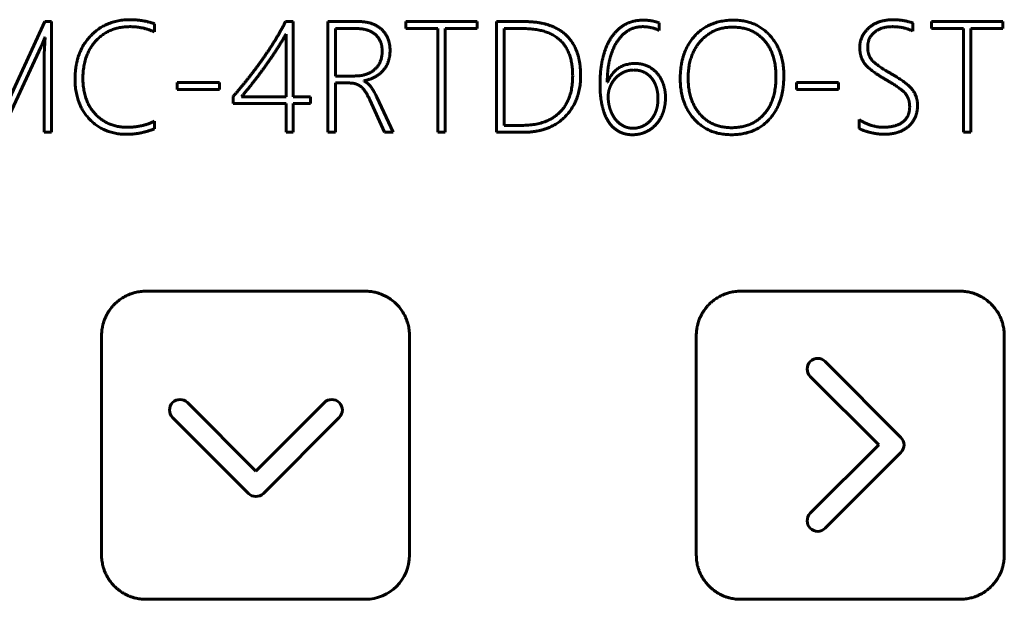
# Model space of a CAD drawing. Header units: millimetres. Extents: x -56 to 71, y -66 to 44.
# Tile 10 of 12: x 9 to 43, y -34 to -14. Entities that reach past the tile are written whole.
import ezdxf

# ---------------------------------------------------------------- set-up
doc = ezdxf.new("R2010")
doc.units = ezdxf.units.MM
doc.linetypes.add('K5LT_BASIC', pattern=[0])

msp = doc.modelspace()

# ---------------------------------------------------------------- linework, layer by layer
at = {"color": 150, "linetype": 'K5LT_BASIC', "lineweight": 60, "true_color": 0x0080ff}
for p, q in [((9.577, -13.81), (8.147, -16.922)), ((9.816, -13.81), (9.577, -13.81)), ((9.816, -17.7), (9.816, -13.81)), ((18.299, -13.81), (18.033, -13.81)), ((18.299, -16.458), (18.299, -13.81)), ((19.521, -13.81), (19.521, -17.7)), ((20.601, -13.81), (19.521, -13.81)), ((24.769, -13.81), (22.256, -13.81)), ((22.256, -13.81), (22.256, -14.057)), ((24.769, -14.057), (24.769, -13.81)), ((26.421, -13.81), (25.448, -13.81)), ((25.448, -13.81), (25.448, -17.7)), ((43.236, -13.81), (40.723, -13.81)), ((40.723, -13.81), (40.723, -14.057)), ((43.236, -14.057), (43.236, -13.81)), ((13.428, -14.173), (13.428, -13.888)), ((20.517, -14.057), (19.789, -14.057)), ((19.789, -14.057), (19.789, -15.722)), ((22.256, -14.057), (23.38, -14.057)), ((23.38, -14.057), (23.38, -17.7)), ((23.645, -14.057), (24.769, -14.057)), ((23.645, -17.7), (23.645, -14.057)), ((25.716, -14.057), (25.716, -17.456)), ((26.381, -14.057), (25.716, -14.057)), ((31.158, -14.122), (31.158, -13.856)), ((40.074, -14.143), (40.074, -13.861)), ((40.723, -14.057), (41.847, -14.057)), ((41.847, -14.057), (41.847, -17.7)), ((42.112, -14.057), (43.236, -14.057)), ((42.112, -17.7), (42.112, -14.057)), ((9.577, -14.366), (9.588, -14.366)), ((18.05, -16.458), (18.05, -14.255)), ((8.052, -17.7), (9.436, -14.705)), ((9.558, -14.938), (9.558, -17.7)), ((19.789, -15.722), (20.46, -15.722)), ((20.788, -15.899), (20.788, -15.888)), ((15.713, -15.95), (14.229, -15.95)), ((14.229, -15.95), (14.229, -16.194)), ((14.229, -16.194), (15.713, -16.194)), ((15.713, -16.194), (15.713, -15.95)), ((19.789, -15.967), (20.272, -15.967)), ((19.789, -17.7), (19.789, -15.967)), ((29.345, -15.934), (29.335, -15.934)), ((37.461, -15.95), (35.977, -15.95)), ((35.977, -15.95), (35.977, -16.194)), ((35.977, -16.194), (37.461, -16.194)), ((37.461, -16.194), (37.461, -15.95)), ((16.194, -16.439), (16.194, -16.683)), ((16.482, -16.458), (18.05, -16.458)), ((18.907, -16.458), (18.299, -16.458)), ((18.907, -16.683), (18.907, -16.458)), ((20.994, -16.561), (21.512, -17.7)), ((21.816, -17.7), (21.238, -16.46)), ((16.194, -16.683), (18.05, -16.683)), ((18.05, -16.683), (18.05, -17.7)), ((18.299, -17.7), (18.299, -16.683)), ((18.299, -16.683), (18.907, -16.683)), ((38.183, -17.255), (38.183, -17.562)), ((13.428, -17.573), (13.428, -17.312)), ((25.716, -17.456), (26.327, -17.456)), ((9.558, -17.7), (9.816, -17.7)), ((18.05, -17.7), (18.299, -17.7)), ((19.521, -17.7), (19.789, -17.7)), ((21.512, -17.7), (21.816, -17.7)), ((23.38, -17.7), (23.645, -17.7)), ((25.448, -17.7), (26.364, -17.7)), ((41.847, -17.7), (42.112, -17.7)), ((20.835, -23.279), (13.127, -23.279)), ((41.727, -23.279), (34.015, -23.279)), ((11.571, -24.835), (11.571, -32.546)), ((22.387, -32.546), (22.387, -24.835)), ((32.463, -24.835), (32.463, -32.543)), ((43.282, -32.543), (43.282, -24.835)), ((39.652, -28.415), (36.989, -25.748)), ((36.467, -26.274), (38.869, -28.676)), ((16.993, -29.594), (14.587, -27.191)), ((19.396, -27.191), (16.993, -29.594)), ((14.065, -27.713), (16.732, -30.38)), ((17.254, -30.38), (19.921, -27.713)), ((38.869, -28.676), (36.467, -31.079)), ((36.989, -31.605), (39.652, -28.938)), ((13.127, -34.099), (20.835, -34.099)), ((34.015, -34.099), (41.727, -34.099))]:
    msp.add_line(p, q, dxfattribs=at)
for points, degree in [([(12.571, -13.745), (11.73, -13.745), (11.184, -14.316)], 2), ([(13.428, -13.888), (13.018, -13.745), (12.571, -13.745)], 2), ([(18.033, -13.81), (17.895, -14.095), (17.689, -14.431)], 2), ([(21.41, -14.088), (21.116, -13.81), (20.601, -13.81)], 2), ([(27.895, -14.293), (27.39, -13.81), (26.421, -13.81)], 2), ([(30.591, -13.761), (30.23, -13.761), (29.949, -13.921)], 2), ([(31.158, -13.856), (30.911, -13.761), (30.591, -13.761)], 2), ([(33.776, -13.761), (32.906, -13.761), (32.402, -14.321)], 2), ([(35.05, -14.299), (34.563, -13.761), (33.776, -13.761)], 2), ([(39.38, -13.745), (38.845, -13.745), (38.525, -14.032)], 2), ([(40.074, -13.861), (39.727, -13.745), (39.38, -13.745)], 2), ([(11.374, -14.485), (11.833, -13.989), (12.565, -13.989)], 2), ([(12.565, -13.989), (13.018, -13.989), (13.428, -14.173)], 2), ([(21.192, -14.267), (20.956, -14.057), (20.517, -14.057)], 2), ([(21.705, -14.822), (21.705, -14.366), (21.41, -14.088)], 2), ([(28.12, -15.712), (28.12, -14.057), (26.381, -14.057)], 2), ([(29.949, -13.921), (29.668, -14.081), (29.474, -14.375)], 2), ([(29.671, -14.531), (29.834, -14.274), (30.064, -14.131)], 2), ([(30.064, -14.131), (30.295, -13.989), (30.585, -13.989)], 2), ([(30.585, -13.989), (30.881, -13.989), (31.158, -14.122)], 2), ([(33.73, -14.005), (33.052, -14.005), (32.614, -14.496)], 2), ([(34.849, -14.468), (34.438, -14.005), (33.73, -14.005)], 2), ([(38.525, -14.032), (38.205, -14.32), (38.205, -14.732)], 2), ([(38.716, -14.189), (38.948, -13.989), (39.344, -13.989)], 2), ([(39.344, -13.989), (39.732, -13.989), (40.074, -14.143)], 2), ([(9.436, -14.705), (9.493, -14.586), (9.577, -14.366)], 2), ([(9.588, -14.366), (9.558, -14.838), (9.558, -14.938)], 2), ([(11.184, -14.316), (10.639, -14.887), (10.639, -15.834)], 2), ([(10.916, -15.806), (10.916, -14.982), (11.374, -14.485)], 2), ([(17.689, -14.431), (17.483, -14.767), (17.237, -15.115)], 2), ([(18.05, -14.255), (17.852, -14.596), (17.639, -14.917)], 2), ([(21.428, -14.849), (21.428, -14.477), (21.192, -14.267)], 2), ([(28.399, -15.701), (28.399, -14.776), (27.895, -14.293)], 2), ([(29.474, -14.375), (29.28, -14.67), (29.18, -15.085)], 2), ([(32.402, -14.321), (31.899, -14.881), (31.899, -15.812)], 2), ([(32.614, -14.496), (32.176, -14.987), (32.176, -15.782)], 2), ([(35.261, -15.755), (35.261, -14.93), (34.849, -14.468)], 2), ([(35.537, -15.712), (35.537, -14.838), (35.05, -14.299)], 2), ([(38.484, -14.7), (38.484, -14.39), (38.716, -14.189)], 2), ([(21.166, -15.489), (21.428, -15.256), (21.428, -14.849)], 2), ([(21.463, -15.524), (21.705, -15.242), (21.705, -14.822)], 2), ([(29.421, -15.146), (29.508, -14.789), (29.671, -14.531)], 2), ([(38.205, -14.732), (38.205, -15.036), (38.362, -15.268)], 2), ([(38.643, -15.174), (38.484, -14.998), (38.484, -14.7)], 2), ([(17.237, -15.115), (16.992, -15.462), (16.723, -15.802)], 2), ([(17.639, -14.917), (17.426, -15.237), (17.218, -15.52)], 2), ([(29.18, -15.085), (29.08, -15.5), (29.08, -16.01)], 2), ([(29.335, -15.934), (29.335, -15.503), (29.421, -15.146)], 2), ([(39.328, -15.655), (38.802, -15.351), (38.643, -15.174)], 2), ([(17.218, -15.52), (17.011, -15.804), (16.821, -16.042)], 2), ([(20.46, -15.722), (20.904, -15.722), (21.166, -15.489)], 2), ([(20.788, -15.888), (21.222, -15.806), (21.463, -15.524)], 2), ([(30.319, -15.283), (29.63, -15.283), (29.345, -15.934)], 2), ([(30.262, -15.511), (30.07, -15.511), (29.906, -15.591)], 2), ([(30.619, -15.585), (30.46, -15.511), (30.262, -15.511)], 2), ([(30.753, -15.375), (30.558, -15.283), (30.319, -15.283)], 2), ([(31.089, -15.63), (30.949, -15.467), (30.753, -15.375)], 2), ([(38.362, -15.268), (38.52, -15.5), (39.111, -15.844)], 2), ([(10.639, -15.834), (10.639, -16.696), (11.142, -17.232)], 2), ([(11.354, -17.061), (10.916, -16.601), (10.916, -15.806)], 2), ([(16.723, -15.802), (16.454, -16.143), (16.194, -16.439)], 2), ([(21.238, -16.46), (21.018, -15.991), (20.788, -15.899)], 2), ([(27.656, -17.007), (28.12, -16.558), (28.12, -15.712)], 2), ([(27.858, -17.145), (28.399, -16.591), (28.399, -15.701)], 2), ([(29.622, -15.802), (29.503, -15.934), (29.435, -16.102)], 2), ([(29.906, -15.591), (29.742, -15.671), (29.622, -15.802)], 2), ([(30.889, -15.794), (30.778, -15.66), (30.619, -15.585)], 2), ([(31.059, -16.117), (31, -15.929), (30.889, -15.794)], 2), ([(31.304, -16.011), (31.228, -15.793), (31.089, -15.63)], 2), ([(31.899, -15.812), (31.899, -16.688), (32.389, -17.236)], 2), ([(32.176, -15.782), (32.176, -16.585), (32.591, -17.061)], 2), ([(34.84, -17.067), (35.261, -16.596), (35.261, -15.755)], 2), ([(35.038, -17.231), (35.537, -16.677), (35.537, -15.712)], 2), ([(39.111, -15.844), (39.64, -16.151), (39.799, -16.329)], 2), ([(40.054, -16.204), (39.874, -15.964), (39.328, -15.655)], 2), ([(16.821, -16.042), (16.631, -16.281), (16.482, -16.458)], 2), ([(20.272, -15.967), (20.514, -15.967), (20.674, -16.087)], 2), ([(20.674, -16.087), (20.834, -16.208), (20.994, -16.561)], 2), ([(29.08, -16.01), (29.08, -16.441), (29.157, -16.774)], 2), ([(29.435, -16.102), (29.367, -16.27), (29.367, -16.444)], 2), ([(31.117, -16.534), (31.117, -16.306), (31.059, -16.117)], 2), ([(31.38, -16.482), (31.38, -16.23), (31.304, -16.011)], 2), ([(40.234, -16.756), (40.234, -16.444), (40.054, -16.204)], 2), ([(29.367, -16.444), (29.367, -16.666), (29.43, -16.869)], 2), ([(31.051, -16.941), (31.117, -16.753), (31.117, -16.534)], 2), ([(31.295, -17.003), (31.38, -16.764), (31.38, -16.482)], 2), ([(39.799, -16.329), (39.958, -16.506), (39.958, -16.805)], 2), ([(29.157, -16.774), (29.234, -17.106), (29.381, -17.33)], 2), ([(29.43, -16.869), (29.492, -17.071), (29.606, -17.223)], 2), ([(30.867, -17.265), (30.984, -17.128), (31.051, -16.941)], 2), ([(39.958, -16.805), (39.958, -17.144), (39.722, -17.333)], 2), ([(39.924, -17.486), (40.234, -17.204), (40.234, -16.756)], 2), ([(11.142, -17.232), (11.646, -17.768), (12.443, -17.768)], 2), ([(12.465, -17.521), (11.792, -17.521), (11.354, -17.061)], 2), ([(26.327, -17.456), (27.192, -17.456), (27.656, -17.007)], 2), ([(26.364, -17.7), (27.317, -17.7), (27.858, -17.145)], 2), ([(29.606, -17.223), (29.72, -17.375), (29.881, -17.465)], 2), ([(30.589, -17.479), (30.751, -17.402), (30.867, -17.265)], 2), ([(31.055, -17.415), (31.209, -17.242), (31.295, -17.003)], 2), ([(32.389, -17.236), (32.878, -17.784), (33.703, -17.784)], 2), ([(32.591, -17.061), (33.006, -17.537), (33.698, -17.537)], 2), ([(33.698, -17.537), (34.419, -17.537), (34.84, -17.067)], 2), ([(33.703, -17.784), (34.539, -17.784), (35.038, -17.231)], 2), ([(39.03, -17.521), (38.601, -17.521), (38.183, -17.255)], 2), ([(12.443, -17.768), (12.956, -17.768), (13.428, -17.573)], 2), ([(13.428, -17.312), (13.002, -17.521), (12.465, -17.521)], 2), ([(29.381, -17.33), (29.527, -17.554), (29.739, -17.669)], 2), ([(29.881, -17.465), (30.043, -17.556), (30.241, -17.556)], 2), ([(30.241, -17.556), (30.428, -17.556), (30.589, -17.479)], 2), ([(30.687, -17.687), (30.9, -17.589), (31.055, -17.415)], 2), ([(38.183, -17.562), (38.322, -17.643), (38.583, -17.706)], 2), ([(39.722, -17.333), (39.486, -17.521), (39.03, -17.521)], 2), ([(39.046, -17.768), (39.613, -17.768), (39.924, -17.486)], 2), ([(29.739, -17.669), (29.95, -17.784), (30.219, -17.784)], 2), ([(30.219, -17.784), (30.474, -17.784), (30.687, -17.687)], 2), ([(38.583, -17.706), (38.845, -17.768), (39.046, -17.768)], 2), ([(36.467, -25.748), (36.322, -25.893), (36.322, -26.129), (36.467, -26.274)], 3), ([(36.989, -25.748), (36.844, -25.604), (36.611, -25.604), (36.467, -25.748)], 3), ([(14.065, -27.191), (13.921, -27.336), (13.921, -27.569), (14.065, -27.713)], 3), ([(14.587, -27.191), (14.443, -27.047), (14.21, -27.047), (14.065, -27.191)], 3), ([(19.921, -27.191), (19.777, -27.047), (19.54, -27.047), (19.396, -27.191)], 3), ([(19.921, -27.713), (20.066, -27.569), (20.066, -27.336), (19.921, -27.191)], 3), ([(39.652, -28.938), (39.797, -28.793), (39.797, -28.56), (39.652, -28.415)], 3), ([(16.732, -30.38), (16.877, -30.525), (17.11, -30.525), (17.254, -30.38)], 3), ([(36.467, -31.079), (36.322, -31.224), (36.322, -31.46), (36.467, -31.605)], 3), ([(36.467, -31.605), (36.611, -31.749), (36.844, -31.749), (36.989, -31.605)], 3), ([(20.835, -34.099), (21.692, -34.099), (22.387, -33.404), (22.387, -32.546)], 3)]:
    msp.add_open_spline(points, degree=degree, dxfattribs=at)
for points, knots in [([(13.127, -23.279), (13.094, -23.279), (13.029, -23.281), (12.934, -23.29), (12.84, -23.305), (12.772, -23.319), (12.729, -23.33), (12.706, -23.337), (12.666, -23.348), (12.617, -23.365), (12.563, -23.384), (12.517, -23.403), (12.459, -23.429), (12.363, -23.478), (12.233, -23.558), (12.09, -23.671), (12, -23.762), (11.913, -23.861), (11.868, -23.92), (11.829, -23.978), (11.826, -23.982), (11.821, -23.99), (11.81, -24.007), (11.787, -24.045), (11.75, -24.11), (11.715, -24.181), (11.684, -24.252), (11.663, -24.307), (11.637, -24.385), (11.62, -24.447), (11.595, -24.553), (11.577, -24.671), (11.571, -24.786), (11.571, -24.835)], [0, 0, 0, 0, 1.181341, 2.362683, 3.544024, 4.725366, 4.965151, 5.204937, 5.649336, 6.538133, 7.183247, 7.818418, 8.45359, 9.605955, 11.99403, 14.341996, 16.689962, 16.944759, 19.496955, 19.549365, 19.654187, 19.68325, 19.935006, 20.425468, 21.406393, 22.83479, 23.468767, 24.370162, 25.104801, 26.574078, 26.807689, 29.2227, 31, 31, 31, 31]), ([(22.387, -24.835), (22.387, -24.802), (22.385, -24.737), (22.376, -24.641), (22.362, -24.546), (22.347, -24.478), (22.336, -24.435), (22.329, -24.412), (22.317, -24.372), (22.301, -24.322), (22.281, -24.269), (22.263, -24.223), (22.237, -24.165), (22.188, -24.068), (22.107, -23.938), (21.993, -23.794), (21.903, -23.704), (21.803, -23.617), (21.745, -23.573), (21.688, -23.535), (21.684, -23.532), (21.675, -23.527), (21.658, -23.516), (21.62, -23.492), (21.555, -23.455), (21.484, -23.421), (21.413, -23.39), (21.359, -23.369), (21.301, -23.35), (21.244, -23.333), (21.15, -23.309), (21.043, -23.291), (20.925, -23.281), (20.865, -23.279), (20.835, -23.279)], [0, 0, 0, 0, 1.225103, 2.450207, 3.67531, 4.900414, 5.148899, 5.397385, 5.859706, 6.784347, 7.445011, 8.095639, 8.746268, 9.954957, 12.430163, 14.866241, 17.302318, 17.565196, 20.177948, 20.228214, 20.328748, 20.373905, 20.633031, 21.138381, 22.149081, 23.6264, 24.287635, 25.205393, 25.945492, 26.685591, 27.509494, 29.748997, 30.874499, 32, 32, 32, 32]), ([(34.015, -23.279), (33.982, -23.279), (33.917, -23.281), (33.822, -23.29), (33.728, -23.305), (33.661, -23.319), (33.618, -23.33), (33.595, -23.337), (33.555, -23.348), (33.506, -23.364), (33.453, -23.384), (33.407, -23.403), (33.35, -23.428), (33.253, -23.477), (33.123, -23.557), (33.023, -23.637), (32.968, -23.686), (32.949, -23.704), (32.916, -23.736), (32.866, -23.788), (32.818, -23.844), (32.773, -23.902), (32.745, -23.94), (32.724, -23.971), (32.715, -23.985), (32.686, -24.029), (32.645, -24.1), (32.605, -24.182), (32.577, -24.248), (32.555, -24.304), (32.529, -24.382), (32.511, -24.446), (32.499, -24.497), (32.495, -24.516), (32.49, -24.543), (32.481, -24.591), (32.467, -24.69), (32.463, -24.776), (32.463, -24.835)], [0, 0, 0, 0, 1.369995, 2.739991, 4.109986, 5.479982, 5.757845, 6.035708, 6.552794, 7.586965, 8.325533, 9.052789, 9.780045, 11.132444, 13.90797, 16.638263, 16.933399, 17.229654, 17.821045, 19.003827, 20.50876, 21.121576, 22.347208, 22.623368, 22.804855, 23.097515, 25.012959, 26.460736, 27.190012, 28.246885, 29.115266, 30.852029, 31.12242, 31.402918, 31.708944, 32.320996, 33.545101, 36, 36, 36, 36]), ([(43.282, -24.835), (43.282, -24.802), (43.28, -24.737), (43.271, -24.641), (43.257, -24.547), (43.242, -24.48), (43.231, -24.437), (43.224, -24.414), (43.213, -24.374), (43.197, -24.324), (43.177, -24.271), (43.158, -24.225), (43.132, -24.167), (43.083, -24.07), (43.003, -23.941), (42.89, -23.798), (42.8, -23.708), (42.7, -23.62), (42.641, -23.576), (42.583, -23.537), (42.579, -23.534), (42.571, -23.529), (42.554, -23.518), (42.516, -23.495), (42.451, -23.457), (42.38, -23.422), (42.309, -23.392), (42.254, -23.371), (42.176, -23.344), (42.114, -23.327), (42.008, -23.303), (41.89, -23.284), (41.776, -23.279), (41.727, -23.279)], [0, 0, 0, 0, 1.181345, 2.362689, 3.544034, 4.725378, 4.965167, 5.204956, 5.649334, 6.53809, 7.183329, 7.818623, 8.453918, 9.60608, 11.994094, 14.341974, 16.689854, 16.944662, 19.496912, 19.549111, 19.653508, 19.683434, 19.93519, 20.425667, 21.406621, 22.834752, 23.468503, 24.370674, 25.106331, 26.577646, 26.811265, 29.223007, 31, 31, 31, 31]), ([(11.571, -32.546), (11.571, -32.579), (11.573, -32.644), (11.582, -32.739), (11.597, -32.833), (11.612, -32.901), (11.622, -32.943), (11.629, -32.967), (11.64, -33.007), (11.657, -33.056), (11.676, -33.108), (11.695, -33.154), (11.72, -33.211), (11.769, -33.308), (11.849, -33.438), (11.929, -33.539), (11.979, -33.593), (11.996, -33.612), (12.028, -33.645), (12.08, -33.695), (12.136, -33.743), (12.194, -33.789), (12.232, -33.816), (12.263, -33.837), (12.277, -33.846), (12.322, -33.875), (12.392, -33.916), (12.475, -33.956), (12.541, -33.985), (12.596, -34.006), (12.673, -34.032), (12.734, -34.049), (12.84, -34.074), (12.96, -34.093), (13.076, -34.099), (13.127, -34.099)], [0, 0, 0, 0, 1.255882, 2.511765, 3.767647, 5.023529, 5.278236, 5.532942, 6.007053, 6.955275, 7.631789, 8.297947, 8.964105, 10.204746, 12.749273, 15.252431, 15.522949, 15.794494, 16.336558, 17.420686, 18.800702, 19.363, 20.487594, 20.740701, 20.90895, 21.177218, 22.935353, 24.265199, 24.938767, 25.892153, 26.667652, 28.21865, 28.466491, 31.04083, 33, 33, 33, 33]), ([(32.463, -32.543), (32.463, -32.576), (32.465, -32.641), (32.474, -32.737), (32.488, -32.831), (32.503, -32.899), (32.514, -32.942), (32.521, -32.966), (32.532, -33.006), (32.549, -33.055), (32.568, -33.109), (32.587, -33.154), (32.613, -33.212), (32.662, -33.309), (32.743, -33.44), (32.857, -33.583), (32.947, -33.673), (33.047, -33.76), (33.105, -33.804), (33.162, -33.843), (33.166, -33.845), (33.175, -33.851), (33.192, -33.862), (33.229, -33.885), (33.295, -33.922), (33.366, -33.957), (33.437, -33.987), (33.491, -34.008), (33.549, -34.028), (33.606, -34.044), (33.7, -34.068), (33.807, -34.087), (33.925, -34.097), (33.985, -34.099), (34.015, -34.099)], [0, 0, 0, 0, 1.225006, 2.450011, 3.675017, 4.900023, 5.148495, 5.396967, 5.859202, 6.783671, 7.444558, 8.095402, 8.746246, 9.954383, 12.429363, 14.865157, 17.300951, 17.563835, 20.177334, 20.227909, 20.329058, 20.372995, 20.632132, 21.137505, 22.148252, 23.625296, 24.286227, 25.204844, 25.946098, 26.687352, 27.508654, 29.749006, 30.874503, 32, 32, 32, 32]), ([(41.727, -34.099), (41.759, -34.099), (41.824, -34.097), (41.92, -34.088), (42.014, -34.073), (42.081, -34.058), (42.124, -34.047), (42.148, -34.041), (42.187, -34.029), (42.237, -34.013), (42.29, -33.993), (42.336, -33.974), (42.394, -33.948), (42.491, -33.9), (42.62, -33.82), (42.763, -33.706), (42.853, -33.616), (42.941, -33.516), (42.986, -33.458), (43.024, -33.4), (43.027, -33.396), (43.032, -33.387), (43.043, -33.371), (43.067, -33.333), (43.104, -33.267), (43.139, -33.197), (43.169, -33.126), (43.191, -33.07), (43.217, -32.993), (43.234, -32.93), (43.258, -32.824), (43.277, -32.707), (43.282, -32.592), (43.282, -32.543)], [0, 0, 0, 0, 1.18125, 2.3625, 3.54375, 4.725, 4.964775, 5.204551, 5.648846, 6.537438, 7.182889, 7.818388, 8.453888, 9.605522, 11.993318, 14.340926, 16.688533, 16.943347, 19.495712, 19.547604, 19.651387, 19.682552, 19.934319, 20.424818, 21.405816, 22.83369, 23.467152, 24.37013, 25.106873, 26.580358, 26.813971, 29.22258, 31, 31, 31, 31])]:
    msp.add_open_spline(points, degree=3, knots=knots, dxfattribs=at)

doc.saveas('drawing.dxf')
